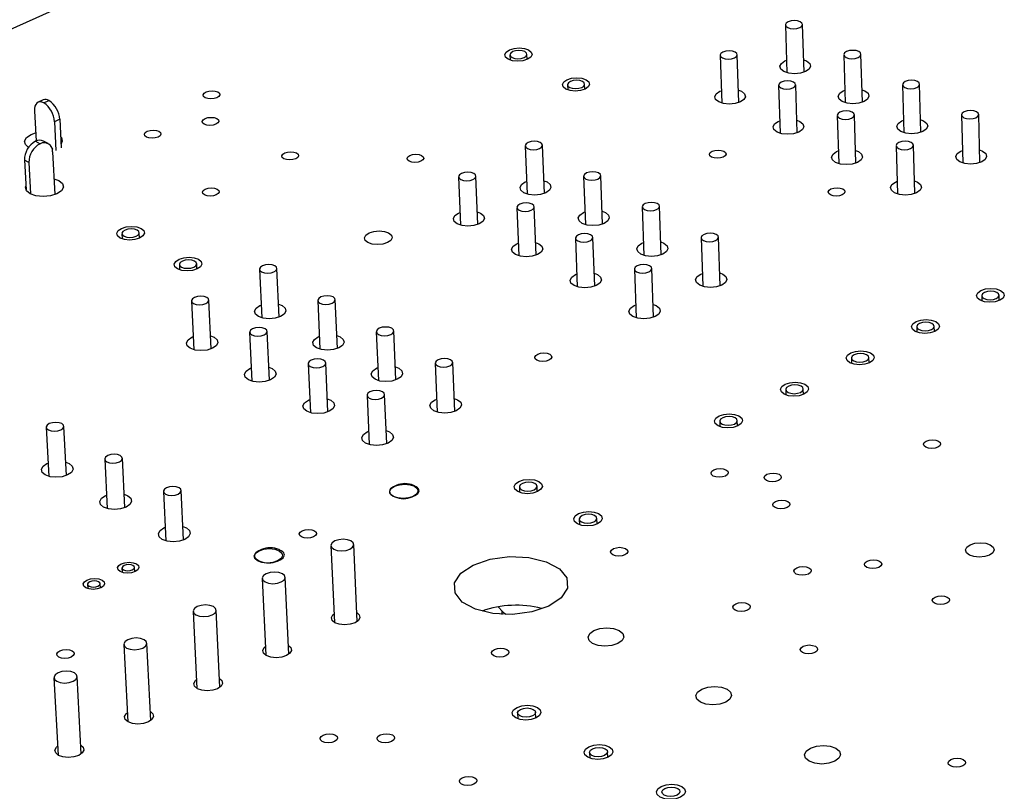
# Model space of a CAD drawing. Extents: x 70 to 210, y 70 to 141.
# Tile 3 of 13: x 94 to 119, y 96 to 115. Entities that reach past the tile are written whole.
import ezdxf

# ---------------------------------------------------------------- set-up
doc = ezdxf.new("R2010")
doc.units = 0
doc.layers.get('0').update_dxf_attribs({"linetype": 'CONTINUOUS'})

msp = doc.modelspace()

# ---------------------------------------------------------------- linework, layer by layer
at = {"color": 7, "linetype": 'CONTINUOUS'}
for p, q in [((91.603, 113.858), (100.584, 117.904)), ((113.289, 115.058), (113.326, 113.869)), ((113.75, 113.881), (113.712, 115.071)), ((106.438, 114.312), (106.443, 114.183)), ((106.866, 114.2), (106.861, 114.328)), ((111.665, 114.303), (111.705, 113.111)), ((112.129, 113.125), (112.09, 114.317)), ((113.277, 114.161), (113.316, 114.177)), ((114.74, 114.316), (114.776, 113.124)), ((115.201, 113.136), (115.165, 114.328)), ((107.869, 113.569), (107.874, 113.44)), ((108.298, 113.456), (108.293, 113.585)), ((111.656, 113.406), (111.694, 113.422)), ((113.116, 113.557), (113.155, 112.363)), ((113.58, 112.376), (113.543, 113.57)), ((114.726, 113.417), (114.767, 113.434)), ((116.2, 113.57), (116.234, 112.375)), ((116.659, 112.387), (116.626, 113.581)), ((94.833, 113.192), (94.703, 113.133)), ((94.846, 113.118), (94.976, 113.177)), ((94.614, 112.917), (94.653, 112.168)), ((95.243, 112.71), (95.113, 112.651)), ((95.113, 112.651), (95.15, 111.938)), ((95.243, 112.71), (95.28, 111.997)), ((113.105, 112.658), (113.145, 112.675)), ((114.576, 112.807), (114.612, 111.61)), ((115.039, 111.623), (115.003, 112.82)), ((116.184, 112.67), (116.225, 112.687)), ((117.667, 112.82), (117.699, 111.623)), ((118.126, 111.634), (118.094, 112.831)), ((94.534, 112.332), (94.643, 112.37)), ((94.642, 112.164), (94.754, 112.104)), ((94.954, 112.108), (94.842, 112.168)), ((95.073, 111.979), (95.051, 111.972)), ((95.065, 111.903), (95.121, 110.84)), ((106.819, 112.051), (106.866, 110.852)), ((107.294, 110.868), (107.247, 112.068)), ((114.562, 111.907), (114.602, 111.924)), ((116.042, 112.053), (116.077, 110.853)), ((116.505, 110.865), (116.471, 112.065)), ((117.648, 111.919), (117.691, 111.936)), ((94.477, 111.635), (94.366, 111.694)), ((94.366, 111.694), (94.405, 110.954)), ((94.477, 111.635), (94.519, 110.854)), ((105.161, 111.281), (105.21, 110.078)), ((105.639, 110.096), (105.59, 111.298)), ((106.818, 111.152), (106.853, 111.166)), ((108.269, 111.293), (108.314, 110.091)), ((108.743, 110.107), (108.699, 111.309)), ((116.026, 111.151), (116.068, 111.169)), ((106.61, 110.519), (106.658, 109.314)), ((107.088, 109.33), (107.041, 110.535)), ((109.727, 110.531), (109.77, 109.327)), ((110.2, 109.342), (110.158, 110.547)), ((105.162, 110.38), (105.197, 110.395)), ((108.265, 110.392), (108.302, 110.408)), ((96.791, 109.867), (96.797, 109.735)), ((97.227, 109.756), (97.221, 109.888)), ((108.068, 109.753), (108.113, 108.545)), ((108.545, 108.561), (108.5, 109.769)), ((111.192, 109.766), (111.234, 108.558)), ((111.665, 108.572), (111.624, 109.78)), ((106.61, 109.617), (106.645, 109.632)), ((109.721, 109.629), (109.759, 109.645)), ((98.218, 109.101), (98.225, 108.968)), ((98.656, 108.989), (98.65, 109.122)), ((100.211, 108.981), (100.268, 107.77)), ((100.701, 107.79), (100.645, 109.001)), ((109.533, 108.983), (109.577, 107.772)), ((110.009, 107.788), (109.966, 108.998)), ((108.065, 108.85), (108.101, 108.865)), ((111.184, 108.862), (111.223, 108.878)), ((102.148, 107.013), (102.094, 108.226)), ((118.17, 108.327), (118.173, 108.193)), ((118.605, 108.204), (118.601, 108.338)), ((98.518, 108.194), (98.577, 106.981)), ((99.011, 107.004), (98.952, 108.214)), ((100.221, 108.078), (100.253, 108.092)), ((101.659, 108.207), (101.714, 106.993)), ((109.527, 108.078), (109.565, 108.094)), ((116.554, 107.552), (116.558, 107.417)), ((116.991, 107.429), (116.987, 107.564)), ((98.528, 107.292), (98.561, 107.306)), ((99.965, 107.415), (100.022, 106.2)), ((100.458, 106.222), (100.401, 107.436)), ((101.667, 107.303), (101.7, 107.316)), ((103.115, 107.428), (103.168, 106.213)), ((103.603, 106.231), (103.551, 107.447)), ((114.93, 106.773), (114.934, 106.638)), ((115.368, 106.651), (115.364, 106.786)), ((99.973, 106.512), (100.007, 106.527)), ((101.42, 106.633), (101.476, 105.415)), ((101.912, 105.436), (101.857, 106.653)), ((103.121, 106.523), (103.154, 106.537)), ((104.579, 106.646), (104.63, 105.428)), ((105.066, 105.446), (105.016, 106.664)), ((102.884, 105.846), (102.937, 104.626)), ((103.374, 104.646), (103.322, 105.865)), ((113.297, 105.991), (113.302, 105.854)), ((113.737, 105.868), (113.733, 106.004)), ((101.426, 105.728), (101.461, 105.743)), ((104.582, 105.739), (104.616, 105.754)), ((94.907, 105.053), (94.972, 103.83)), ((95.411, 103.855), (95.347, 105.076)), ((111.656, 105.204), (111.661, 105.067)), ((112.097, 105.081), (112.092, 105.218)), ((102.887, 104.94), (102.923, 104.956)), ((94.924, 104.148), (94.955, 104.161)), ((96.361, 104.258), (96.424, 103.032)), ((96.864, 103.057), (96.801, 104.281)), ((103.61, 103.606), (103.544, 103.574)), ((104.102, 103.574), (104.044, 103.606)), ((106.673, 103.569), (106.679, 103.431)), ((107.118, 103.449), (107.112, 103.587)), ((96.375, 103.352), (96.407, 103.365)), ((97.822, 103.459), (97.883, 102.23)), ((98.324, 102.254), (98.264, 103.481)), ((103.516, 103.354), (103.574, 103.323)), ((104.008, 103.323), (104.074, 103.354)), ((108.159, 102.77), (108.164, 102.631)), ((108.604, 102.648), (108.599, 102.787)), ((97.834, 102.551), (97.867, 102.565)), ((101.986, 102.11), (102.072, 100.2)), ((102.641, 100.226), (102.556, 102.136)), ((100.085, 101.854), (100.088, 101.799)), ((100.258, 102.012), (100.192, 101.98)), ((100.753, 101.98), (100.695, 102.012)), ((100.161, 101.758), (100.219, 101.726)), ((100.656, 101.726), (100.722, 101.758)), ((96.791, 101.554), (96.797, 101.444)), ((97.107, 101.46), (97.101, 101.57)), ((95.937, 101.149), (95.943, 101.039)), ((96.253, 101.056), (96.247, 101.165)), ((100.279, 101.295), (100.369, 99.382)), ((100.939, 99.409), (100.85, 101.322)), ((98.562, 100.476), (98.656, 98.559)), ((99.228, 98.587), (99.135, 100.505)), ((106.247, 100.398), (106.244, 100.477)), ((96.836, 99.653), (96.934, 97.731)), ((97.507, 97.761), (97.41, 99.682)), ((95.1, 98.824), (95.202, 96.9)), ((95.777, 96.931), (95.676, 98.856)), ((106.628, 97.949), (106.634, 97.805)), ((107.081, 97.823), (107.075, 97.967)), ((108.416, 96.968), (108.422, 96.823)), ((108.871, 96.841), (108.865, 96.985))]:
    msp.add_line(p, q, dxfattribs=at)
at = {"color": 8, "linetype": 'CONTINUOUS'}
for p, q in [((103.516, 103.354), (103.516, 103.348)), ((103.574, 103.318), (103.574, 103.323)), ((100.161, 101.758), (100.162, 101.73)), ((100.22, 101.705), (100.219, 101.726))]:
    msp.add_line(p, q, dxfattribs=at)
at = {"color": 7, "linetype": 'CONTINUOUS'}
for points in [[(113.657, 115.137), (113.591, 115.159), (113.511, 115.167), (113.429, 115.159), (113.358, 115.137), (113.309, 115.104), (113.289, 115.064), (113.301, 115.025), (113.344, 114.991), (113.41, 114.969), (113.49, 114.961), (113.572, 114.969), (113.643, 114.991), (113.692, 115.025), (113.712, 115.064), (113.7, 115.104), (113.657, 115.137)], [(106.425, 114.437), (106.539, 114.472), (106.669, 114.485), (106.797, 114.472), (106.902, 114.437), (106.969, 114.383), (106.987, 114.32), (106.954, 114.257), (106.874, 114.203), (106.76, 114.168), (106.629, 114.155), (106.501, 114.168), (106.396, 114.203), (106.329, 114.257), (106.311, 114.32), (106.345, 114.383), (106.425, 114.437)], [(106.491, 114.247), (106.557, 114.225), (106.637, 114.217), (106.719, 114.225), (106.79, 114.247), (106.84, 114.281), (106.861, 114.32), (106.849, 114.359), (106.808, 114.393), (106.742, 114.415), (106.662, 114.423), (106.58, 114.415), (106.509, 114.393), (106.459, 114.359), (106.438, 114.32), (106.449, 114.281), (106.491, 114.247)], [(111.72, 114.237), (111.786, 114.214), (111.867, 114.206), (111.949, 114.214), (112.02, 114.237), (112.069, 114.27), (112.09, 114.31), (112.078, 114.35), (112.035, 114.383), (111.969, 114.406), (111.888, 114.414), (111.806, 114.406), (111.735, 114.383), (111.685, 114.35), (111.665, 114.31), (111.677, 114.27), (111.72, 114.237)], [(115.11, 114.395), (115.043, 114.418), (114.963, 114.425), (114.881, 114.418), (114.81, 114.395), (114.761, 114.361), (114.741, 114.322), (114.753, 114.282), (114.796, 114.249), (114.863, 114.226), (114.943, 114.218), (115.025, 114.226), (115.096, 114.249), (115.145, 114.282), (115.165, 114.322), (115.153, 114.361), (115.11, 114.395)], [(113.74, 114.19), (113.815, 114.161), (113.892, 114.101), (113.914, 114.029), (113.878, 113.958), (113.79, 113.898), (113.662, 113.858), (113.515, 113.843), (113.371, 113.858), (113.251, 113.898), (113.174, 113.958), (113.153, 114.029), (113.189, 114.101), (113.277, 114.161), (113.277, 114.161)], [(107.855, 113.695), (107.969, 113.73), (108.1, 113.743), (108.228, 113.73), (108.334, 113.695), (108.401, 113.641), (108.42, 113.577), (108.387, 113.514), (108.307, 113.46), (108.193, 113.424), (108.062, 113.411), (107.933, 113.424), (107.827, 113.46), (107.76, 113.514), (107.742, 113.577), (107.775, 113.641), (107.855, 113.695)], [(107.923, 113.504), (107.989, 113.482), (108.069, 113.474), (108.151, 113.482), (108.222, 113.504), (108.272, 113.538), (108.293, 113.577), (108.281, 113.617), (108.239, 113.651), (108.173, 113.673), (108.093, 113.681), (108.011, 113.673), (107.94, 113.651), (107.89, 113.617), (107.869, 113.577), (107.881, 113.538), (107.923, 113.504)], [(113.172, 113.49), (113.239, 113.467), (113.319, 113.46), (113.402, 113.467), (113.473, 113.49), (113.522, 113.524), (113.542, 113.564), (113.53, 113.604), (113.487, 113.637), (113.42, 113.66), (113.34, 113.668), (113.257, 113.66), (113.186, 113.637), (113.137, 113.604), (113.117, 113.564), (113.129, 113.524), (113.172, 113.49)], [(116.57, 113.649), (116.503, 113.672), (116.422, 113.68), (116.34, 113.672), (116.269, 113.649), (116.22, 113.615), (116.2, 113.576), (116.213, 113.536), (116.256, 113.502), (116.323, 113.479), (116.404, 113.471), (116.486, 113.479), (116.557, 113.502), (116.606, 113.536), (116.626, 113.576), (116.613, 113.615), (116.57, 113.649)], [(98.883, 113.39), (98.953, 113.412), (99.033, 113.42), (99.111, 113.412), (99.174, 113.39), (99.214, 113.357), (99.224, 113.319), (99.203, 113.28), (99.153, 113.247), (99.083, 113.225), (99.003, 113.218), (98.926, 113.225), (98.862, 113.247), (98.822, 113.28), (98.812, 113.319), (98.834, 113.357), (98.883, 113.39)], [(112.119, 113.435), (112.195, 113.406), (112.272, 113.345), (112.294, 113.273), (112.257, 113.202), (112.168, 113.141), (112.04, 113.101), (111.893, 113.086), (111.748, 113.101), (111.628, 113.141), (111.552, 113.202), (111.53, 113.273), (111.567, 113.345), (111.656, 113.406), (111.656, 113.406)], [(115.192, 113.446), (115.266, 113.417), (115.343, 113.357), (115.366, 113.285), (115.33, 113.214), (115.242, 113.153), (115.114, 113.112), (114.967, 113.098), (114.822, 113.112), (114.702, 113.153), (114.625, 113.214), (114.602, 113.285), (114.638, 113.357), (114.726, 113.417), (114.726, 113.417)], [(94.846, 113.118), (94.797, 113.138), (94.751, 113.144), (94.71, 113.136), (94.674, 113.114), (94.646, 113.08), (94.626, 113.035), (94.615, 112.979), (94.614, 112.917)], [(114.631, 112.739), (114.698, 112.717), (114.779, 112.709), (114.862, 112.717), (114.933, 112.739), (114.983, 112.773), (115.003, 112.813), (114.99, 112.854), (114.947, 112.888), (114.88, 112.91), (114.799, 112.918), (114.716, 112.91), (114.645, 112.888), (114.596, 112.854), (114.576, 112.813), (114.588, 112.773), (114.631, 112.739)], [(118.038, 112.899), (117.97, 112.922), (117.889, 112.93), (117.807, 112.922), (117.736, 112.899), (117.687, 112.865), (117.667, 112.825), (117.68, 112.785), (117.724, 112.751), (117.791, 112.729), (117.872, 112.721), (117.954, 112.729), (118.026, 112.751), (118.075, 112.785), (118.094, 112.825), (118.081, 112.865), (118.038, 112.899)], [(98.857, 112.73), (98.927, 112.752), (99.007, 112.759), (99.085, 112.752), (99.149, 112.73), (99.189, 112.697), (99.199, 112.658), (99.178, 112.619), (99.128, 112.586), (99.058, 112.564), (98.978, 112.557), (98.9, 112.564), (98.836, 112.586), (98.796, 112.619), (98.786, 112.658), (98.807, 112.697), (98.857, 112.73)], [(113.57, 112.688), (113.646, 112.658), (113.723, 112.597), (113.745, 112.525), (113.709, 112.453), (113.62, 112.392), (113.492, 112.352), (113.344, 112.337), (113.199, 112.352), (113.079, 112.392), (113.002, 112.453), (112.98, 112.525), (113.016, 112.597), (113.105, 112.658), (113.105, 112.658)], [(116.651, 112.699), (116.725, 112.67), (116.802, 112.609), (116.825, 112.537), (116.79, 112.465), (116.702, 112.404), (116.574, 112.363), (116.426, 112.349), (116.281, 112.363), (116.16, 112.404), (116.083, 112.465), (116.06, 112.537), (116.095, 112.609), (116.184, 112.67), (116.184, 112.67)], [(97.419, 112.413), (97.489, 112.435), (97.57, 112.443), (97.648, 112.435), (97.711, 112.413), (97.751, 112.38), (97.761, 112.341), (97.739, 112.302), (97.689, 112.269), (97.619, 112.247), (97.539, 112.24), (97.461, 112.247), (97.397, 112.269), (97.357, 112.302), (97.347, 112.341), (97.369, 112.38), (97.419, 112.413)], [(94.47, 112.012), (94.391, 112.081), (94.37, 112.169), (94.42, 112.257), (94.534, 112.332)], [(95.266, 112.281), (95.285, 112.257), (95.307, 112.169), (95.275, 112.101)], [(107.193, 112.134), (107.126, 112.157), (107.045, 112.165), (106.963, 112.157), (106.891, 112.134), (106.84, 112.1), (106.819, 112.059), (106.83, 112.019), (106.873, 111.985), (106.939, 111.962), (107.02, 111.954), (107.103, 111.962), (107.175, 111.985), (107.226, 112.019), (107.247, 112.059), (107.235, 112.1), (107.193, 112.134)], [(116.099, 111.985), (116.166, 111.962), (116.247, 111.954), (116.33, 111.962), (116.401, 111.985), (116.451, 112.019), (116.47, 112.059), (116.458, 112.1), (116.414, 112.134), (116.347, 112.157), (116.266, 112.165), (116.183, 112.157), (116.112, 112.134), (116.062, 112.1), (116.042, 112.059), (116.055, 112.019), (116.099, 111.985)], [(100.838, 111.873), (100.908, 111.895), (100.989, 111.903), (101.067, 111.895), (101.131, 111.873), (101.171, 111.84), (101.182, 111.801), (101.16, 111.762), (101.111, 111.729), (101.041, 111.707), (100.96, 111.699), (100.882, 111.707), (100.818, 111.729), (100.778, 111.762), (100.767, 111.801), (100.789, 111.84), (100.838, 111.873)], [(111.465, 111.915), (111.535, 111.937), (111.615, 111.945), (111.693, 111.937), (111.758, 111.915), (111.8, 111.882), (111.811, 111.843), (111.792, 111.804), (111.743, 111.771), (111.674, 111.749), (111.594, 111.741), (111.515, 111.749), (111.45, 111.771), (111.409, 111.804), (111.397, 111.843), (111.417, 111.882), (111.465, 111.915)], [(115.029, 111.936), (115.104, 111.907), (115.182, 111.845), (115.204, 111.773), (115.168, 111.701), (115.08, 111.64), (114.951, 111.599), (114.803, 111.584), (114.657, 111.599), (114.537, 111.64), (114.459, 111.701), (114.437, 111.773), (114.473, 111.845), (114.562, 111.907), (114.562, 111.907)], [(118.118, 111.948), (118.191, 111.919), (118.269, 111.857), (118.292, 111.785), (118.257, 111.713), (118.169, 111.652), (118.041, 111.611), (117.893, 111.596), (117.747, 111.611), (117.626, 111.652), (117.548, 111.713), (117.525, 111.785), (117.56, 111.857), (117.648, 111.919), (117.648, 111.919)], [(103.949, 111.811), (104.019, 111.833), (104.099, 111.841), (104.178, 111.833), (104.242, 111.811), (104.283, 111.778), (104.293, 111.739), (104.273, 111.7), (104.223, 111.667), (104.153, 111.645), (104.073, 111.637), (103.995, 111.645), (103.93, 111.667), (103.89, 111.7), (103.879, 111.739), (103.9, 111.778), (103.949, 111.811)], [(108.644, 111.376), (108.577, 111.399), (108.496, 111.407), (108.413, 111.399), (108.341, 111.376), (108.29, 111.342), (108.269, 111.301), (108.281, 111.261), (108.323, 111.226), (108.39, 111.203), (108.472, 111.195), (108.555, 111.203), (108.627, 111.226), (108.677, 111.261), (108.698, 111.301), (108.687, 111.342), (108.644, 111.376)], [(95.1, 111.234), (95.223, 111.189), (95.313, 111.114), (95.335, 111.025), (95.285, 110.936), (95.171, 110.861), (95.01, 110.81), (94.827, 110.793), (94.65, 110.81), (94.506, 110.861), (94.416, 110.936), (94.395, 111.025), (94.4, 111.047)], [(105.214, 111.214), (105.281, 111.191), (105.362, 111.183), (105.445, 111.191), (105.518, 111.214), (105.569, 111.249), (105.59, 111.289), (105.579, 111.33), (105.536, 111.364), (105.47, 111.387), (105.389, 111.395), (105.306, 111.387), (105.233, 111.364), (105.182, 111.33), (105.161, 111.289), (105.172, 111.249), (105.214, 111.214)], [(107.281, 111.183), (107.361, 111.152), (107.438, 111.09), (107.458, 111.017), (107.421, 110.945), (107.33, 110.883), (107.2, 110.842), (107.051, 110.827), (106.905, 110.842), (106.786, 110.883), (106.709, 110.945), (106.689, 111.017), (106.727, 111.09), (106.818, 111.152), (106.818, 111.152)], [(116.496, 111.181), (116.57, 111.151), (116.648, 111.09), (116.671, 111.017), (116.635, 110.945), (116.547, 110.883), (116.418, 110.842), (116.27, 110.827), (116.124, 110.842), (116.002, 110.883), (115.924, 110.945), (115.901, 111.017), (115.937, 111.09), (116.026, 111.151), (116.026, 111.151)], [(98.863, 110.974), (98.933, 110.996), (99.014, 111.004), (99.092, 110.996), (99.157, 110.974), (99.197, 110.94), (99.207, 110.901), (99.185, 110.862), (99.135, 110.829), (99.065, 110.806), (98.984, 110.798), (98.906, 110.806), (98.841, 110.829), (98.801, 110.862), (98.791, 110.901), (98.813, 110.94), (98.863, 110.974)], [(114.421, 110.978), (114.491, 111), (114.571, 111.008), (114.65, 111), (114.715, 110.978), (114.757, 110.945), (114.769, 110.905), (114.75, 110.866), (114.702, 110.833), (114.632, 110.811), (114.552, 110.803), (114.473, 110.811), (114.408, 110.833), (114.366, 110.866), (114.353, 110.905), (114.373, 110.945), (114.421, 110.978)], [(106.665, 110.452), (106.732, 110.429), (106.813, 110.421), (106.896, 110.429), (106.969, 110.452), (107.02, 110.486), (107.041, 110.527), (107.029, 110.568), (106.987, 110.602), (106.92, 110.625), (106.838, 110.633), (106.755, 110.625), (106.683, 110.602), (106.632, 110.568), (106.611, 110.527), (106.622, 110.486), (106.665, 110.452)], [(108.731, 110.423), (108.811, 110.392), (108.887, 110.33), (108.908, 110.257), (108.871, 110.184), (108.78, 110.122), (108.65, 110.081), (108.501, 110.066), (108.355, 110.081), (108.235, 110.122), (108.158, 110.184), (108.137, 110.257), (108.175, 110.33), (108.265, 110.392), (108.265, 110.392)], [(110.102, 110.614), (110.035, 110.637), (109.954, 110.645), (109.871, 110.637), (109.798, 110.614), (109.748, 110.58), (109.727, 110.539), (109.739, 110.498), (109.782, 110.464), (109.849, 110.441), (109.931, 110.433), (110.014, 110.441), (110.086, 110.464), (110.137, 110.498), (110.157, 110.539), (110.145, 110.58), (110.102, 110.614)], [(105.626, 110.412), (105.707, 110.38), (105.783, 110.318), (105.804, 110.245), (105.765, 110.172), (105.674, 110.11), (105.544, 110.069), (105.394, 110.054), (105.248, 110.069), (105.128, 110.11), (105.052, 110.172), (105.032, 110.245), (105.071, 110.318), (105.162, 110.38), (105.162, 110.38)], [(96.781, 109.998), (96.898, 110.035), (97.032, 110.047), (97.161, 110.035), (97.267, 109.998), (97.333, 109.943), (97.349, 109.877), (97.313, 109.812), (97.23, 109.757), (97.113, 109.72), (96.98, 109.707), (96.85, 109.72), (96.744, 109.757), (96.679, 109.812), (96.662, 109.877), (96.699, 109.943), (96.781, 109.998)], [(96.842, 109.802), (96.909, 109.779), (96.989, 109.771), (97.073, 109.779), (97.146, 109.802), (97.198, 109.837), (97.22, 109.877), (97.21, 109.918), (97.169, 109.953), (97.103, 109.976), (97.022, 109.984), (96.939, 109.976), (96.866, 109.953), (96.814, 109.918), (96.791, 109.877), (96.801, 109.837), (96.842, 109.802)], [(102.936, 109.886), (103.052, 109.923), (103.185, 109.936), (103.315, 109.923), (103.422, 109.886), (103.489, 109.831), (103.507, 109.766), (103.472, 109.701), (103.39, 109.646), (103.274, 109.609), (103.141, 109.596), (103.011, 109.609), (102.904, 109.646), (102.837, 109.701), (102.82, 109.766), (102.854, 109.831), (102.936, 109.886)], [(108.123, 109.685), (108.19, 109.662), (108.272, 109.654), (108.355, 109.662), (108.428, 109.685), (108.478, 109.72), (108.499, 109.761), (108.488, 109.802), (108.445, 109.836), (108.378, 109.86), (108.296, 109.868), (108.213, 109.86), (108.14, 109.836), (108.089, 109.802), (108.068, 109.761), (108.08, 109.72), (108.123, 109.685)], [(111.569, 109.849), (111.501, 109.872), (111.419, 109.88), (111.336, 109.872), (111.264, 109.849), (111.213, 109.814), (111.193, 109.773), (111.205, 109.732), (111.248, 109.697), (111.316, 109.674), (111.397, 109.666), (111.481, 109.674), (111.553, 109.697), (111.603, 109.732), (111.624, 109.773), (111.612, 109.814), (111.569, 109.849)], [(107.076, 109.649), (107.156, 109.617), (107.233, 109.555), (107.254, 109.481), (107.216, 109.408), (107.124, 109.346), (106.994, 109.304), (106.844, 109.289), (106.698, 109.304), (106.577, 109.346), (106.501, 109.408), (106.48, 109.481), (106.518, 109.555), (106.61, 109.617), (106.61, 109.617)], [(110.189, 109.66), (110.268, 109.629), (110.345, 109.567), (110.366, 109.493), (110.329, 109.42), (110.239, 109.358), (110.109, 109.316), (109.959, 109.301), (109.812, 109.316), (109.691, 109.358), (109.614, 109.42), (109.593, 109.493), (109.63, 109.567), (109.721, 109.629), (109.721, 109.629)], [(98.209, 109.232), (98.326, 109.269), (98.459, 109.282), (98.589, 109.269), (98.695, 109.232), (98.762, 109.177), (98.778, 109.111), (98.743, 109.046), (98.66, 108.99), (98.543, 108.953), (98.409, 108.94), (98.279, 108.953), (98.173, 108.99), (98.106, 109.046), (98.09, 109.111), (98.126, 109.177), (98.209, 109.232)], [(98.271, 109.036), (98.337, 109.013), (98.418, 109.005), (98.502, 109.013), (98.575, 109.036), (98.627, 109.071), (98.649, 109.111), (98.639, 109.152), (98.597, 109.187), (98.531, 109.21), (98.45, 109.218), (98.366, 109.21), (98.293, 109.187), (98.241, 109.152), (98.219, 109.111), (98.229, 109.071), (98.271, 109.036)], [(100.591, 109.067), (100.525, 109.09), (100.443, 109.098), (100.359, 109.09), (100.286, 109.067), (100.234, 109.032), (100.212, 108.991), (100.222, 108.949), (100.264, 108.915), (100.331, 108.891), (100.413, 108.883), (100.497, 108.891), (100.57, 108.915), (100.622, 108.949), (100.644, 108.991), (100.633, 109.032), (100.591, 109.067)], [(109.588, 108.915), (109.656, 108.891), (109.738, 108.883), (109.821, 108.891), (109.894, 108.915), (109.945, 108.949), (109.966, 108.991), (109.954, 109.032), (109.911, 109.067), (109.843, 109.09), (109.761, 109.098), (109.678, 109.09), (109.605, 109.067), (109.554, 109.032), (109.533, 108.991), (109.545, 108.949), (109.588, 108.915)], [(108.533, 108.881), (108.613, 108.85), (108.69, 108.787), (108.711, 108.713), (108.673, 108.639), (108.582, 108.577), (108.451, 108.535), (108.301, 108.52), (108.154, 108.535), (108.033, 108.577), (107.956, 108.639), (107.935, 108.713), (107.973, 108.787), (108.065, 108.85), (108.065, 108.85)], [(111.654, 108.893), (111.732, 108.862), (111.81, 108.799), (111.832, 108.725), (111.795, 108.652), (111.704, 108.589), (111.574, 108.547), (111.424, 108.532), (111.277, 108.547), (111.156, 108.589), (111.078, 108.652), (111.056, 108.725), (111.094, 108.799), (111.184, 108.862), (111.184, 108.862)], [(118.151, 108.454), (118.266, 108.491), (118.399, 108.504), (118.53, 108.491), (118.639, 108.454), (118.71, 108.398), (118.731, 108.332), (118.699, 108.267), (118.62, 108.211), (118.505, 108.173), (118.372, 108.16), (118.241, 108.173), (118.132, 108.211), (118.061, 108.267), (118.04, 108.332), (118.072, 108.398), (118.151, 108.454)], [(98.57, 108.128), (98.637, 108.104), (98.719, 108.096), (98.803, 108.104), (98.877, 108.128), (98.929, 108.163), (98.952, 108.204), (98.941, 108.245), (98.899, 108.28), (98.832, 108.304), (98.751, 108.312), (98.667, 108.304), (98.593, 108.28), (98.541, 108.245), (98.518, 108.204), (98.528, 108.163), (98.57, 108.128)], [(102.04, 108.293), (101.973, 108.316), (101.891, 108.324), (101.807, 108.316), (101.734, 108.293), (101.682, 108.258), (101.66, 108.216), (101.671, 108.175), (101.713, 108.14), (101.78, 108.116), (101.862, 108.108), (101.946, 108.116), (102.02, 108.14), (102.071, 108.175), (102.093, 108.216), (102.082, 108.258), (102.04, 108.293)], [(118.239, 108.408), (118.19, 108.373), (118.17, 108.332), (118.183, 108.291), (118.227, 108.256), (118.295, 108.233), (118.377, 108.225), (118.46, 108.233), (118.532, 108.256), (118.582, 108.291), (118.601, 108.332), (118.588, 108.373), (118.544, 108.408), (118.476, 108.432), (118.394, 108.44), (118.311, 108.432), (118.239, 108.408)], [(100.686, 108.112), (100.771, 108.078), (100.846, 108.015), (100.866, 107.941), (100.826, 107.867), (100.733, 107.804), (100.601, 107.762), (100.45, 107.747), (100.303, 107.762), (100.183, 107.804), (100.107, 107.867), (100.088, 107.941), (100.128, 108.015), (100.221, 108.078), (100.221, 108.078)], [(109.998, 108.109), (110.077, 108.078), (110.154, 108.015), (110.176, 107.941), (110.138, 107.867), (110.047, 107.804), (109.917, 107.762), (109.766, 107.747), (109.619, 107.762), (109.497, 107.804), (109.42, 107.867), (109.398, 107.941), (109.436, 108.015), (109.527, 108.078), (109.527, 108.078)], [(116.536, 107.68), (116.652, 107.718), (116.785, 107.731), (116.916, 107.718), (117.026, 107.68), (117.096, 107.624), (117.117, 107.558), (117.085, 107.492), (117.005, 107.436), (116.89, 107.398), (116.756, 107.385), (116.625, 107.398), (116.516, 107.436), (116.445, 107.492), (116.425, 107.558), (116.457, 107.624), (116.536, 107.68)], [(100.018, 107.349), (100.086, 107.325), (100.168, 107.317), (100.252, 107.325), (100.326, 107.349), (100.378, 107.384), (100.4, 107.425), (100.39, 107.467), (100.348, 107.502), (100.28, 107.526), (100.198, 107.534), (100.114, 107.526), (100.04, 107.502), (99.988, 107.467), (99.966, 107.425), (99.976, 107.384), (100.018, 107.349)], [(103.497, 107.515), (103.429, 107.538), (103.347, 107.546), (103.263, 107.538), (103.189, 107.515), (103.138, 107.479), (103.116, 107.438), (103.127, 107.396), (103.169, 107.361), (103.237, 107.337), (103.319, 107.329), (103.403, 107.337), (103.477, 107.361), (103.528, 107.396), (103.55, 107.438), (103.539, 107.479), (103.497, 107.515)], [(116.624, 107.635), (116.574, 107.6), (116.554, 107.558), (116.567, 107.517), (116.611, 107.482), (116.679, 107.458), (116.762, 107.45), (116.845, 107.458), (116.917, 107.482), (116.967, 107.517), (116.987, 107.558), (116.974, 107.6), (116.93, 107.635), (116.862, 107.658), (116.78, 107.666), (116.696, 107.658), (116.624, 107.635)], [(98.995, 107.325), (99.079, 107.292), (99.154, 107.229), (99.173, 107.154), (99.133, 107.079), (99.039, 107.016), (98.906, 106.974), (98.755, 106.959), (98.608, 106.974), (98.487, 107.016), (98.412, 107.079), (98.393, 107.154), (98.434, 107.229), (98.528, 107.292), (98.528, 107.292)], [(102.134, 107.336), (102.218, 107.303), (102.294, 107.239), (102.314, 107.165), (102.274, 107.09), (102.181, 107.027), (102.049, 106.985), (101.898, 106.97), (101.75, 106.985), (101.629, 107.027), (101.554, 107.09), (101.534, 107.165), (101.574, 107.239), (101.667, 107.303), (101.667, 107.303)], [(101.474, 106.565), (101.542, 106.542), (101.624, 106.533), (101.709, 106.542), (101.783, 106.565), (101.835, 106.601), (101.857, 106.643), (101.846, 106.685), (101.803, 106.72), (101.736, 106.744), (101.654, 106.752), (101.569, 106.744), (101.495, 106.72), (101.443, 106.685), (101.421, 106.643), (101.432, 106.601), (101.474, 106.565)], [(104.961, 106.732), (104.893, 106.756), (104.811, 106.764), (104.726, 106.756), (104.653, 106.732), (104.601, 106.697), (104.579, 106.655), (104.591, 106.613), (104.633, 106.578), (104.701, 106.554), (104.784, 106.546), (104.868, 106.554), (104.942, 106.578), (104.993, 106.613), (105.015, 106.655), (105.004, 106.697), (104.961, 106.732)], [(107.128, 106.869), (107.199, 106.892), (107.28, 106.9), (107.36, 106.892), (107.426, 106.869), (107.467, 106.835), (107.479, 106.794), (107.458, 106.754), (107.408, 106.719), (107.337, 106.697), (107.256, 106.689), (107.176, 106.697), (107.11, 106.719), (107.068, 106.754), (107.057, 106.794), (107.078, 106.835), (107.128, 106.869)], [(114.913, 106.903), (115.029, 106.94), (115.163, 106.954), (115.294, 106.94), (115.403, 106.903), (115.474, 106.846), (115.494, 106.78), (115.462, 106.713), (115.382, 106.657), (115.266, 106.619), (115.132, 106.606), (115, 106.619), (114.891, 106.657), (114.821, 106.713), (114.8, 106.78), (114.833, 106.846), (114.913, 106.903)], [(115.001, 106.857), (114.951, 106.822), (114.93, 106.78), (114.943, 106.738), (114.987, 106.703), (115.055, 106.68), (115.137, 106.671), (115.221, 106.68), (115.294, 106.703), (115.344, 106.738), (115.364, 106.78), (115.351, 106.822), (115.307, 106.857), (115.239, 106.88), (115.157, 106.889), (115.073, 106.88), (115.001, 106.857)], [(100.442, 106.545), (100.526, 106.512), (100.602, 106.449), (100.621, 106.374), (100.581, 106.299), (100.487, 106.235), (100.354, 106.192), (100.202, 106.178), (100.055, 106.192), (99.934, 106.235), (99.858, 106.299), (99.839, 106.374), (99.879, 106.449), (99.973, 106.512), (99.973, 106.512)], [(103.589, 106.556), (103.673, 106.523), (103.75, 106.46), (103.77, 106.385), (103.73, 106.31), (103.637, 106.246), (103.505, 106.203), (103.353, 106.188), (103.206, 106.203), (103.084, 106.246), (103.008, 106.31), (102.988, 106.385), (103.028, 106.46), (103.121, 106.523), (103.121, 106.523)], [(113.281, 106.121), (113.397, 106.159), (113.532, 106.172), (113.663, 106.159), (113.773, 106.121), (113.843, 106.064), (113.863, 105.998), (113.83, 105.931), (113.749, 105.874), (113.633, 105.836), (113.498, 105.823), (113.367, 105.836), (113.257, 105.874), (113.187, 105.931), (113.167, 105.998), (113.2, 106.064), (113.281, 106.121)], [(113.369, 106.075), (113.318, 106.039), (113.298, 105.998), (113.31, 105.956), (113.354, 105.92), (113.422, 105.897), (113.505, 105.888), (113.589, 105.897), (113.661, 105.92), (113.712, 105.956), (113.732, 105.998), (113.72, 106.039), (113.676, 106.075), (113.608, 106.098), (113.525, 106.107), (113.441, 106.098), (113.369, 106.075)], [(102.938, 105.778), (103.006, 105.754), (103.088, 105.746), (103.173, 105.754), (103.247, 105.778), (103.299, 105.814), (103.321, 105.856), (103.31, 105.898), (103.267, 105.933), (103.199, 105.957), (103.117, 105.966), (103.032, 105.957), (102.958, 105.933), (102.906, 105.898), (102.884, 105.856), (102.895, 105.814), (102.938, 105.778)], [(105.053, 105.772), (105.136, 105.739), (105.213, 105.675), (105.233, 105.6), (105.194, 105.525), (105.101, 105.461), (104.969, 105.418), (104.817, 105.403), (104.669, 105.418), (104.547, 105.461), (104.47, 105.525), (104.45, 105.6), (104.489, 105.675), (104.582, 105.739), (104.582, 105.739)], [(101.897, 105.761), (101.98, 105.728), (102.056, 105.664), (102.076, 105.589), (102.036, 105.514), (101.943, 105.45), (101.81, 105.407), (101.658, 105.392), (101.509, 105.407), (101.388, 105.45), (101.312, 105.514), (101.292, 105.589), (101.332, 105.664), (101.426, 105.728), (101.426, 105.728)], [(111.64, 105.335), (111.757, 105.373), (111.892, 105.387), (112.024, 105.373), (112.133, 105.335), (112.203, 105.278), (112.223, 105.211), (112.19, 105.144), (112.108, 105.087), (111.991, 105.049), (111.857, 105.035), (111.724, 105.049), (111.615, 105.087), (111.545, 105.144), (111.525, 105.211), (111.559, 105.278), (111.64, 105.335)], [(111.728, 105.289), (111.677, 105.253), (111.656, 105.211), (111.669, 105.169), (111.712, 105.133), (111.781, 105.11), (111.863, 105.101), (111.947, 105.11), (112.021, 105.133), (112.071, 105.169), (112.092, 105.211), (112.08, 105.253), (112.036, 105.289), (111.968, 105.312), (111.885, 105.321), (111.801, 105.312), (111.728, 105.289)], [(95.294, 105.143), (95.227, 105.167), (95.144, 105.175), (95.059, 105.167), (94.984, 105.143), (94.931, 105.107), (94.908, 105.065), (94.918, 105.023), (94.96, 104.987), (95.027, 104.963), (95.11, 104.954), (95.195, 104.963), (95.27, 104.987), (95.323, 105.023), (95.346, 105.065), (95.336, 105.107), (95.294, 105.143)], [(103.36, 104.973), (103.442, 104.94), (103.519, 104.876), (103.539, 104.8), (103.499, 104.724), (103.406, 104.66), (103.273, 104.617), (103.12, 104.602), (102.972, 104.617), (102.85, 104.66), (102.773, 104.724), (102.753, 104.8), (102.793, 104.876), (102.887, 104.94), (102.887, 104.94)], [(116.791, 104.711), (116.862, 104.734), (116.944, 104.743), (117.024, 104.734), (117.091, 104.711), (117.134, 104.676), (117.147, 104.635), (117.127, 104.594), (117.079, 104.56), (117.008, 104.536), (116.926, 104.528), (116.845, 104.536), (116.778, 104.56), (116.735, 104.594), (116.722, 104.635), (116.742, 104.676), (116.791, 104.711)], [(96.748, 104.348), (96.681, 104.372), (96.598, 104.38), (96.512, 104.372), (96.438, 104.348), (96.384, 104.312), (96.361, 104.269), (96.372, 104.227), (96.414, 104.191), (96.481, 104.167), (96.564, 104.158), (96.65, 104.167), (96.725, 104.191), (96.778, 104.227), (96.801, 104.269), (96.79, 104.312), (96.748, 104.348)], [(95.394, 104.183), (95.481, 104.148), (95.556, 104.083), (95.574, 104.007), (95.533, 103.931), (95.437, 103.866), (95.303, 103.823), (95.149, 103.808), (95.001, 103.823), (94.88, 103.866), (94.804, 103.931), (94.786, 104.007), (94.828, 104.083), (94.924, 104.148), (94.924, 104.148)], [(111.509, 103.993), (111.58, 104.016), (111.662, 104.024), (111.743, 104.016), (111.81, 103.993), (111.852, 103.958), (111.864, 103.917), (111.844, 103.876), (111.795, 103.841), (111.723, 103.817), (111.641, 103.809), (111.56, 103.817), (111.493, 103.841), (111.451, 103.876), (111.439, 103.917), (111.459, 103.958), (111.509, 103.993)], [(112.829, 103.883), (112.901, 103.907), (112.983, 103.915), (113.064, 103.907), (113.13, 103.883), (113.173, 103.848), (113.186, 103.807), (113.165, 103.766), (113.116, 103.731), (113.045, 103.708), (112.962, 103.699), (112.882, 103.708), (112.815, 103.731), (112.772, 103.766), (112.76, 103.807), (112.78, 103.848), (112.829, 103.883)], [(98.21, 103.549), (98.142, 103.573), (98.059, 103.581), (97.974, 103.573), (97.899, 103.549), (97.846, 103.512), (97.823, 103.47), (97.833, 103.427), (97.875, 103.391), (97.943, 103.367), (98.027, 103.358), (98.112, 103.367), (98.187, 103.391), (98.24, 103.427), (98.263, 103.47), (98.253, 103.512), (98.21, 103.549)], [(103.544, 103.574), (103.502, 103.551), (103.471, 103.524), (103.449, 103.495), (103.44, 103.464), (103.442, 103.434), (103.455, 103.405), (103.48, 103.378), (103.516, 103.354)], [(103.57, 103.586), (103.688, 103.625), (103.824, 103.638), (103.957, 103.625), (104.066, 103.586), (104.134, 103.529), (104.153, 103.461), (104.117, 103.393), (104.034, 103.335), (103.915, 103.297), (103.779, 103.283), (103.647, 103.297), (103.538, 103.335), (103.469, 103.393), (103.451, 103.461), (103.486, 103.529), (103.57, 103.586)], [(104.074, 103.354), (104.115, 103.378), (104.147, 103.405), (104.168, 103.434), (104.178, 103.464), (104.176, 103.495), (104.162, 103.524), (104.137, 103.551), (104.102, 103.574)], [(106.66, 103.704), (106.778, 103.742), (106.914, 103.756), (107.046, 103.742), (107.155, 103.704), (107.225, 103.646), (107.244, 103.578), (107.209, 103.51), (107.126, 103.452), (107.008, 103.414), (106.872, 103.4), (106.74, 103.414), (106.63, 103.452), (106.561, 103.51), (106.542, 103.578), (106.577, 103.646), (106.66, 103.704)], [(106.729, 103.5), (106.797, 103.476), (106.88, 103.467), (106.965, 103.476), (107.039, 103.5), (107.091, 103.536), (107.112, 103.578), (107.1, 103.621), (107.057, 103.657), (106.989, 103.681), (106.906, 103.689), (106.821, 103.681), (106.747, 103.657), (106.695, 103.621), (106.674, 103.578), (106.685, 103.536), (106.729, 103.5)], [(96.847, 103.386), (96.933, 103.352), (97.009, 103.287), (97.028, 103.21), (96.986, 103.134), (96.891, 103.068), (96.756, 103.025), (96.603, 103.01), (96.454, 103.025), (96.332, 103.068), (96.256, 103.134), (96.238, 103.21), (96.28, 103.287), (96.375, 103.352), (96.375, 103.352)], [(113.044, 103.208), (113.115, 103.232), (113.198, 103.24), (113.278, 103.232), (113.345, 103.208), (113.388, 103.173), (113.401, 103.132), (113.38, 103.09), (113.331, 103.055), (113.259, 103.032), (113.177, 103.023), (113.096, 103.032), (113.029, 103.055), (112.986, 103.09), (112.974, 103.132), (112.994, 103.173), (113.044, 103.208)], [(108.144, 102.905), (108.263, 102.943), (108.399, 102.957), (108.532, 102.943), (108.642, 102.905), (108.711, 102.847), (108.731, 102.779), (108.696, 102.71), (108.614, 102.652), (108.495, 102.613), (108.359, 102.6), (108.226, 102.613), (108.116, 102.652), (108.046, 102.71), (108.027, 102.779), (108.062, 102.847), (108.144, 102.905)], [(108.215, 102.7), (108.283, 102.675), (108.367, 102.667), (108.452, 102.675), (108.526, 102.7), (108.577, 102.736), (108.599, 102.779), (108.587, 102.821), (108.543, 102.857), (108.475, 102.882), (108.391, 102.89), (108.306, 102.882), (108.232, 102.857), (108.181, 102.821), (108.159, 102.779), (108.171, 102.736), (108.215, 102.7)], [(98.308, 102.586), (98.394, 102.551), (98.471, 102.486), (98.49, 102.409), (98.448, 102.332), (98.353, 102.266), (98.218, 102.223), (98.064, 102.207), (97.915, 102.223), (97.793, 102.266), (97.716, 102.332), (97.697, 102.409), (97.739, 102.486), (97.834, 102.551), (97.834, 102.551)], [(101.273, 102.48), (101.345, 102.504), (101.428, 102.512), (101.509, 102.504), (101.575, 102.48), (101.617, 102.445), (101.627, 102.404), (101.605, 102.362), (101.554, 102.327), (101.482, 102.303), (101.399, 102.295), (101.318, 102.303), (101.252, 102.327), (101.21, 102.362), (101.2, 102.404), (101.221, 102.445), (101.273, 102.48)], [(102.459, 102.021), (102.526, 102.068), (102.555, 102.123), (102.541, 102.178), (102.485, 102.225), (102.397, 102.256), (102.29, 102.267), (102.18, 102.256), (102.084, 102.225), (102.016, 102.178), (101.987, 102.123), (102.001, 102.068), (102.057, 102.021), (102.145, 101.989), (102.252, 101.978), (102.362, 101.989), (102.459, 102.021)], [(117.883, 102.13), (118, 102.168), (118.136, 102.182), (118.27, 102.168), (118.381, 102.13), (118.453, 102.071), (118.475, 102.003), (118.443, 101.934), (118.362, 101.876), (118.244, 101.837), (118.108, 101.823), (117.974, 101.837), (117.863, 101.876), (117.791, 101.934), (117.769, 102.003), (117.802, 102.071), (117.883, 102.13)], [(100.198, 101.983), (100.318, 102.022), (100.455, 102.036), (100.588, 102.022), (100.697, 101.983), (100.766, 101.925), (100.783, 101.856), (100.747, 101.787), (100.662, 101.729), (100.543, 101.69), (100.406, 101.676), (100.272, 101.69), (100.163, 101.729), (100.095, 101.787), (100.078, 101.856), (100.114, 101.925), (100.198, 101.983)], [(100.192, 101.98), (100.15, 101.956), (100.118, 101.929), (100.096, 101.899), (100.086, 101.869), (100.088, 101.838), (100.101, 101.809), (100.126, 101.781), (100.161, 101.758)], [(100.722, 101.758), (100.764, 101.781), (100.796, 101.809), (100.818, 101.838), (100.828, 101.869), (100.826, 101.899), (100.813, 101.929), (100.788, 101.956), (100.753, 101.98)], [(109.011, 102.036), (109.084, 102.059), (109.166, 102.068), (109.247, 102.059), (109.314, 102.036), (109.357, 102), (109.369, 101.959), (109.348, 101.917), (109.298, 101.882), (109.226, 101.858), (109.143, 101.85), (109.062, 101.858), (108.995, 101.882), (108.952, 101.917), (108.94, 101.959), (108.961, 102), (109.011, 102.036)], [(96.773, 101.657), (96.864, 101.686), (96.966, 101.697), (97.066, 101.686), (97.148, 101.657), (97.199, 101.613), (97.211, 101.562), (97.183, 101.51), (97.119, 101.466), (97.029, 101.437), (96.926, 101.426), (96.826, 101.437), (96.745, 101.466), (96.694, 101.51), (96.681, 101.562), (96.709, 101.613), (96.773, 101.657)], [(97.047, 101.506), (97.085, 101.531), (97.101, 101.562), (97.093, 101.592), (97.064, 101.617), (97.016, 101.634), (96.958, 101.64), (96.898, 101.634), (96.845, 101.617), (96.808, 101.592), (96.792, 101.562), (96.799, 101.531), (96.829, 101.506), (96.876, 101.489), (96.935, 101.483), (96.995, 101.489), (97.047, 101.506)], [(105.524, 101.628), (105.943, 101.772), (106.424, 101.836), (106.909, 101.815), (107.342, 101.709), (107.668, 101.532), (107.85, 101.305), (107.865, 101.056), (107.71, 100.813), (107.405, 100.607), (106.985, 100.463), (106.502, 100.397), (106.014, 100.419), (105.581, 100.526), (105.254, 100.704), (105.074, 100.932), (105.061, 101.182), (105.218, 101.423), (105.524, 101.628)], [(115.323, 101.725), (115.395, 101.748), (115.478, 101.757), (115.559, 101.748), (115.626, 101.725), (115.67, 101.689), (115.683, 101.647), (115.663, 101.606), (115.613, 101.57), (115.541, 101.546), (115.459, 101.538), (115.377, 101.546), (115.31, 101.57), (115.266, 101.606), (115.254, 101.647), (115.274, 101.689), (115.323, 101.725)], [(100.752, 101.206), (100.82, 101.253), (100.849, 101.309), (100.835, 101.365), (100.78, 101.412), (100.692, 101.443), (100.584, 101.454), (100.474, 101.443), (100.377, 101.412), (100.309, 101.365), (100.279, 101.309), (100.293, 101.253), (100.349, 101.206), (100.437, 101.174), (100.544, 101.163), (100.655, 101.174), (100.752, 101.206)], [(113.571, 101.559), (113.642, 101.582), (113.725, 101.591), (113.807, 101.582), (113.874, 101.559), (113.917, 101.523), (113.93, 101.481), (113.909, 101.439), (113.86, 101.404), (113.788, 101.38), (113.705, 101.372), (113.624, 101.38), (113.556, 101.404), (113.513, 101.439), (113.5, 101.481), (113.521, 101.523), (113.571, 101.559)], [(95.919, 101.253), (96.01, 101.282), (96.113, 101.292), (96.213, 101.282), (96.294, 101.253), (96.345, 101.209), (96.357, 101.157), (96.329, 101.105), (96.265, 101.061), (96.175, 101.032), (96.072, 101.021), (95.972, 101.032), (95.89, 101.061), (95.839, 101.105), (95.827, 101.157), (95.855, 101.209), (95.919, 101.253)], [(95.991, 101.213), (95.954, 101.187), (95.937, 101.157), (95.945, 101.127), (95.974, 101.101), (96.022, 101.084), (96.08, 101.078), (96.14, 101.084), (96.193, 101.101), (96.23, 101.127), (96.247, 101.157), (96.24, 101.187), (96.21, 101.213), (96.162, 101.23), (96.104, 101.236), (96.044, 101.23), (95.991, 101.213)], [(99.036, 100.387), (99.104, 100.434), (99.134, 100.49), (99.12, 100.546), (99.065, 100.594), (98.977, 100.625), (98.869, 100.637), (98.758, 100.625), (98.661, 100.594), (98.592, 100.546), (98.563, 100.49), (98.576, 100.434), (98.631, 100.387), (98.72, 100.355), (98.828, 100.344), (98.939, 100.355), (99.036, 100.387)], [(112.053, 100.662), (112.125, 100.686), (112.208, 100.694), (112.289, 100.686), (112.357, 100.662), (112.4, 100.626), (112.412, 100.584), (112.392, 100.542), (112.342, 100.506), (112.27, 100.483), (112.186, 100.474), (112.105, 100.483), (112.037, 100.506), (111.994, 100.542), (111.982, 100.584), (112.002, 100.626), (112.053, 100.662)], [(117.01, 100.832), (117.082, 100.856), (117.165, 100.865), (117.246, 100.856), (117.314, 100.832), (117.358, 100.797), (117.371, 100.755), (117.351, 100.713), (117.301, 100.677), (117.23, 100.653), (117.147, 100.645), (117.065, 100.653), (116.997, 100.677), (116.953, 100.713), (116.941, 100.755), (116.96, 100.797), (117.01, 100.832)], [(102.631, 100.443), (102.688, 100.391), (102.706, 100.322), (102.67, 100.252), (102.586, 100.193), (102.466, 100.154), (102.328, 100.14), (102.194, 100.154), (102.084, 100.193), (102.015, 100.252), (101.997, 100.322), (102.033, 100.391), (102.063, 100.417)], [(106.154, 100.578), (106.242, 100.479), (106.337, 100.4)], [(108.528, 99.997), (108.677, 100.047), (108.849, 100.064), (109.017, 100.047), (109.156, 99.997), (109.244, 99.924), (109.268, 99.836), (109.225, 99.749), (109.121, 99.675), (108.972, 99.626), (108.8, 99.609), (108.632, 99.626), (108.493, 99.675), (108.405, 99.749), (108.38, 99.836), (108.424, 99.924), (108.528, 99.997)], [(97.31, 99.564), (97.379, 99.611), (97.41, 99.668), (97.396, 99.724), (97.341, 99.771), (97.253, 99.803), (97.145, 99.814), (97.033, 99.803), (96.936, 99.771), (96.866, 99.724), (96.836, 99.668), (96.85, 99.611), (96.905, 99.564), (96.993, 99.532), (97.101, 99.52), (97.213, 99.532), (97.31, 99.564)], [(95.246, 99.496), (95.32, 99.52), (95.404, 99.528), (95.486, 99.52), (95.552, 99.496), (95.593, 99.46), (95.603, 99.417), (95.58, 99.375), (95.528, 99.339), (95.454, 99.315), (95.37, 99.306), (95.289, 99.315), (95.222, 99.339), (95.181, 99.375), (95.171, 99.417), (95.194, 99.46), (95.246, 99.496)], [(100.929, 99.627), (100.987, 99.574), (101.004, 99.505), (100.968, 99.435), (100.883, 99.375), (100.762, 99.336), (100.624, 99.322), (100.49, 99.336), (100.38, 99.375), (100.311, 99.435), (100.293, 99.505), (100.33, 99.574), (100.359, 99.6)], [(106.052, 99.529), (106.125, 99.553), (106.209, 99.561), (106.29, 99.553), (106.357, 99.529), (106.4, 99.493), (106.412, 99.45), (106.39, 99.408), (106.339, 99.372), (106.266, 99.348), (106.183, 99.339), (106.101, 99.348), (106.034, 99.372), (105.991, 99.408), (105.98, 99.45), (106.001, 99.493), (106.052, 99.529)], [(113.726, 99.606), (113.799, 99.63), (113.882, 99.639), (113.964, 99.63), (114.032, 99.606), (114.075, 99.57), (114.088, 99.528), (114.068, 99.485), (114.018, 99.449), (113.945, 99.425), (113.862, 99.417), (113.78, 99.425), (113.712, 99.449), (113.669, 99.485), (113.656, 99.528), (113.676, 99.57), (113.726, 99.606)], [(95.575, 98.736), (95.645, 98.783), (95.675, 98.84), (95.662, 98.897), (95.607, 98.945), (95.519, 98.977), (95.411, 98.988), (95.299, 98.977), (95.201, 98.945), (95.131, 98.897), (95.101, 98.84), (95.114, 98.783), (95.169, 98.736), (95.257, 98.703), (95.365, 98.692), (95.477, 98.703), (95.575, 98.736)], [(99.217, 98.807), (99.276, 98.753), (99.293, 98.683), (99.256, 98.613), (99.17, 98.553), (99.049, 98.513), (98.911, 98.499), (98.776, 98.513), (98.666, 98.553), (98.597, 98.613), (98.58, 98.683), (98.617, 98.753), (98.645, 98.778)], [(111.206, 98.543), (111.356, 98.593), (111.528, 98.611), (111.697, 98.593), (111.837, 98.543), (111.926, 98.469), (111.951, 98.381), (111.909, 98.293), (111.805, 98.218), (111.655, 98.168), (111.483, 98.151), (111.313, 98.168), (111.174, 98.218), (111.084, 98.293), (111.059, 98.381), (111.102, 98.469), (111.206, 98.543)], [(97.496, 97.982), (97.556, 97.927), (97.572, 97.857), (97.535, 97.786), (97.449, 97.726), (97.327, 97.686), (97.188, 97.672), (97.053, 97.686), (96.943, 97.726), (96.874, 97.786), (96.857, 97.857), (96.895, 97.927), (96.923, 97.952)], [(106.614, 98.088), (106.734, 98.128), (106.873, 98.142), (107.008, 98.128), (107.119, 98.088), (107.19, 98.028), (107.209, 97.958), (107.174, 97.887), (107.089, 97.827), (106.969, 97.787), (106.83, 97.773), (106.695, 97.787), (106.584, 97.827), (106.513, 97.887), (106.494, 97.958), (106.529, 98.028), (106.614, 98.088)], [(106.703, 98.039), (106.778, 98.064), (106.865, 98.073), (106.949, 98.064), (107.019, 98.039), (107.063, 98.002), (107.075, 97.958), (107.053, 97.914), (107, 97.876), (106.925, 97.851), (106.838, 97.842), (106.754, 97.851), (106.684, 97.876), (106.64, 97.914), (106.628, 97.958), (106.65, 98.002), (106.703, 98.039)], [(101.792, 97.4), (101.866, 97.425), (101.95, 97.433), (102.032, 97.425), (102.1, 97.4), (102.142, 97.364), (102.153, 97.321), (102.131, 97.278), (102.079, 97.241), (102.005, 97.217), (101.921, 97.208), (101.839, 97.217), (101.771, 97.241), (101.729, 97.278), (101.718, 97.321), (101.74, 97.364), (101.792, 97.4)], [(103.208, 97.401), (103.282, 97.425), (103.366, 97.434), (103.448, 97.425), (103.515, 97.401), (103.558, 97.365), (103.569, 97.322), (103.547, 97.278), (103.496, 97.242), (103.422, 97.218), (103.338, 97.209), (103.255, 97.218), (103.188, 97.242), (103.145, 97.278), (103.134, 97.322), (103.156, 97.365), (103.208, 97.401)], [(95.766, 97.152), (95.826, 97.097), (95.842, 97.026), (95.804, 96.955), (95.718, 96.895), (95.595, 96.855), (95.456, 96.84), (95.321, 96.855), (95.21, 96.895), (95.142, 96.955), (95.125, 97.026), (95.164, 97.097), (95.19, 97.121)], [(108.402, 97.108), (108.522, 97.148), (108.661, 97.162), (108.796, 97.148), (108.908, 97.108), (108.98, 97.048), (108.999, 96.977), (108.964, 96.906), (108.88, 96.846), (108.759, 96.805), (108.621, 96.791), (108.485, 96.805), (108.373, 96.846), (108.302, 96.906), (108.282, 96.977), (108.317, 97.048), (108.402, 97.108)], [(108.491, 97.059), (108.567, 97.084), (108.653, 97.093), (108.738, 97.084), (108.808, 97.059), (108.853, 97.021), (108.865, 96.977), (108.843, 96.932), (108.79, 96.895), (108.715, 96.87), (108.628, 96.861), (108.543, 96.87), (108.473, 96.895), (108.429, 96.932), (108.417, 96.977), (108.439, 97.021), (108.491, 97.059)], [(113.91, 97.075), (114.06, 97.125), (114.233, 97.143), (114.403, 97.125), (114.544, 97.075), (114.634, 97), (114.661, 96.911), (114.619, 96.822), (114.515, 96.747), (114.365, 96.697), (114.192, 96.679), (114.021, 96.697), (113.881, 96.747), (113.79, 96.822), (113.764, 96.911), (113.806, 97), (113.91, 97.075)], [(117.403, 96.791), (117.475, 96.815), (117.56, 96.824), (117.642, 96.815), (117.711, 96.791), (117.755, 96.754), (117.769, 96.711), (117.749, 96.668), (117.699, 96.631), (117.626, 96.607), (117.542, 96.598), (117.459, 96.607), (117.39, 96.631), (117.346, 96.668), (117.333, 96.711), (117.353, 96.754), (117.403, 96.791)], [(105.254, 96.34), (105.328, 96.364), (105.412, 96.373), (105.495, 96.364), (105.563, 96.34), (105.606, 96.303), (105.617, 96.26), (105.595, 96.216), (105.544, 96.18), (105.47, 96.155), (105.385, 96.146), (105.303, 96.155), (105.235, 96.18), (105.192, 96.216), (105.18, 96.26), (105.202, 96.303), (105.254, 96.34)], [(110.201, 96.121), (110.322, 96.162), (110.461, 96.176), (110.597, 96.162), (110.709, 96.121), (110.781, 96.061), (110.801, 95.989), (110.767, 95.918), (110.683, 95.857), (110.562, 95.817), (110.423, 95.803), (110.286, 95.817), (110.174, 95.857), (110.102, 95.918), (110.082, 95.989), (110.117, 96.061), (110.201, 96.121)], [(110.291, 96.072), (110.367, 96.097), (110.453, 96.106), (110.539, 96.097), (110.609, 96.072), (110.654, 96.034), (110.666, 95.989), (110.645, 95.945), (110.592, 95.907), (110.517, 95.882), (110.43, 95.873), (110.345, 95.882), (110.274, 95.907), (110.229, 95.945), (110.217, 95.989), (110.238, 96.034), (110.291, 96.072)]]:
    msp.add_lwpolyline(points, dxfattribs=at)
for centre, radius, start, end in [((94.89, 113.047), 0.156, 56.7799, 111.4547), ((94.514, 112.618), 0.6, 3.1039, 56.4305), ((94.644, 112.677), 0.6, 3.0951, 56.4418), ((94.88, 111.708), 0.514, 117.5442, 181.4759), ((94.746, 111.967), 0.223, 64.4332, 117.8508), ((94.992, 111.648), 0.514, 117.5538, 181.4686), ((94.854, 111.918), 0.211, 355.8098, 118.4513), ((103.827, 103.123), 0.529, 65.8063, 114.1939), ((103.791, 103.806), 0.529, 245.7756, 294.2246), ((100.477, 101.529), 0.53, 65.6798, 114.32), ((100.437, 102.208), 0.53, 245.6485, 294.3515), ((106.588, 98.044), 2.583, 75.7049, 109.1551)]:
    msp.add_arc(centre, radius, start, end, dxfattribs=at)

doc.saveas('drawing.dxf')
